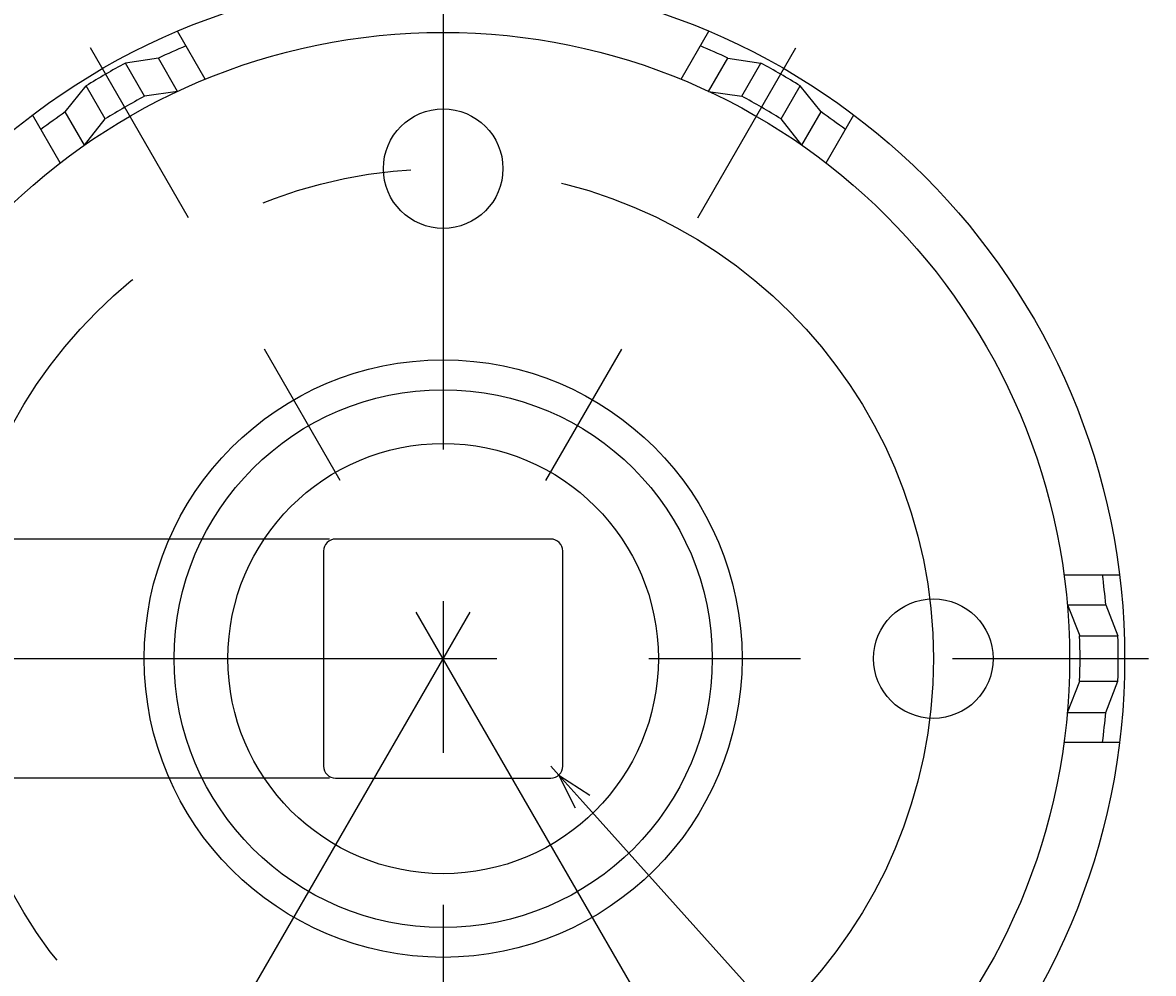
# Model space of a CAD drawing. Extents: x 57 to 183, y -13 to 97.
# Tile 3 of 10: x 88 to 135, y 14 to 54. Entities that reach past the tile are written whole.
import ezdxf

# ---------------------------------------------------------------- set-up
doc = ezdxf.new("R2010")
doc.units = 0
doc.linetypes.add('CENTER', pattern=[50.8, 31.75, -6.35, 6.35, -6.35])
doc.layers.get('0').update_dxf_attribs({"linetype": 'CONTINUOUS'})
doc.layers.get('DEFPOINTS').update_dxf_attribs({"linetype": 'CONTINUOUS'})
for name, color, linetype in [('18-0-CON', 3, 'CONTINUOUS'), ('18-2-SEN', 1, 'CENTER'), ('35-0-CON', 7, 'CONTINUOUS')]:
    doc.layers.add(name, color=color, linetype=linetype)
doc.styles.add('DIMENSION', font='isocp.shx', dxfattribs={"bigfont": 'bigfont.shx'})
doc.dimstyles.get("Standard").update_dxf_attribs({"dimtxt": 0.18, "dimasz": 0.18, "dimexe": 0.18, "dimexo": 0.0625, "dimgap": 0.09, "dimtad": 0, "dimtih": 1, "dimtoh": 1, "dimzin": 0, "dimcen": 0.09, "dimazin": 3, "dimtfac": 1, "dimtofl": 0, "dimtmove": 0, "dimatfit": 3})

# ---------------------------------------------------------------- blocks, each defined once
blk = doc.blocks.new('_OPEN30')
at = {"color": 0, "linetype": 'BYBLOCK'}
for p, q in [((-1, 0.268), (0, 0)), ((0, 0), (-1, -0.268)), ((0, 0), (-1, 0))]:
    blk.add_line(p, q, dxfattribs=at)
blk = doc.blocks.new('*U166')
at = {"layer": '35-0-CON', "color": 161, "style": 'DIMENSION'}
for s, height, p in [('+0.25', 1.35, (68.084, 28.191)), ('□10', 2.25, (69.75, 22.994)), ('-0', 1.35, (69.75, 28.191))]:
    blk.add_text(s, height=height, rotation=90, dxfattribs=at).set_placement(p)
blk = doc.blocks.new('*D165')
at = {"layer": '18-0-CON', "color": 161}
for p, q in [((100.586, 32.537), (69, 32.537)), ((70, 31.037), (70, 24.037)), ((100.586, 22.537), (69, 22.537))]:
    blk.add_line(p, q, dxfattribs=at)
at = {"layer": 'DEFPOINTS', "color": 0}
for p in [(100.836, 32.537), (70, 22.537), (100.836, 22.537)]:
    blk.add_point(p, dxfattribs=at)
at = {"layer": '18-0-CON', "color": 161, "xscale": 1.500000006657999, "yscale": 1.500000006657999, "zscale": 1.500000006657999}
for p, rotation in [((70, 32.537), 90), ((70, 22.537), 270)]:
    blk.add_blockref('_OPEN30', p, dxfattribs=dict(at, rotation=rotation))
at = {"layer": '35-0-CON'}
blk.add_blockref('*U166', (0, 0), dxfattribs=at)
blk = doc.blocks.new('*D167')
at = {"layer": '18-0-CON', "color": 161}
for p, q in [((101.336, 61.537), (64, 61.537)), ((65, 60.037), (65, -4.963)), ((101.336, -6.463), (64, -6.463))]:
    blk.add_line(p, q, dxfattribs=at)
at = {"layer": 'DEFPOINTS', "color": 0}
for p in [(101.586, 61.537), (65, -6.463), (101.586, -6.463)]:
    blk.add_point(p, dxfattribs=at)
at = {"layer": '18-0-CON', "color": 161, "xscale": 1.500000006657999, "yscale": 1.500000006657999, "zscale": 1.500000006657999}
for p, rotation in [((65, 61.537), 90), ((65, -6.463), 270)]:
    blk.add_blockref('_OPEN30', p, dxfattribs=dict(at, rotation=rotation))
at = {"layer": '35-0-CON', "color": 161, "style": 'DIMENSION'}
blk.add_text('68', height=2.25, rotation=90, dxfattribs=at).set_placement((64.75, 26.029))
blk = doc.blocks.new('*D168')
at = {"layer": '18-0-CON', "color": 161}
for p, q in [((105.086, 67.037), (59, 67.037)), ((60, -10.463), (60, 65.537)), ((105.086, -11.963), (59, -11.963))]:
    blk.add_line(p, q, dxfattribs=at)
at = {"layer": 'DEFPOINTS', "color": 0}
for p in [(60, 67.037), (105.336, 67.037), (105.336, -11.963)]:
    blk.add_point(p, dxfattribs=at)
at = {"layer": '18-0-CON', "color": 161, "xscale": 1.500000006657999, "yscale": 1.500000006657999, "zscale": 1.500000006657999}
for p, rotation in [((60, 67.037), 90), ((60, -11.963), 270)]:
    blk.add_blockref('_OPEN30', p, dxfattribs=dict(at, rotation=rotation))
at = {"layer": '35-0-CON', "color": 161, "style": 'DIMENSION'}
blk.add_text('(79)', height=2.25, rotation=90, dxfattribs=at).set_placement((59.637, 25.058))
blk = doc.blocks.new('*D187')
at = {"layer": '18-0-CON', "color": 161}
for p, q in [((109.836, 23.037), (110.17, 22.665)), ((133.195, -2.988), (111.172, 21.548))]:
    blk.add_line(p, q, dxfattribs=at)
at = {"layer": 'DEFPOINTS', "color": 0}
for p in [(109.836, 23.037), (110.17, 22.665)]:
    blk.add_point(p, dxfattribs=at)
at = {"layer": '18-0-CON', "color": 161, "xscale": 1.500000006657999, "yscale": 1.500000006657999, "zscale": 1.500000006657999, "rotation": 131.9095185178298}
blk.add_blockref('_OPEN30', (110.17, 22.665), dxfattribs=at)
at = {"layer": '35-0-CON', "color": 161, "style": 'DIMENSION'}
blk.add_text('4-R0.5', height=2.25, rotation=311.9095, dxfattribs=at).set_placement((127.366, 3.881))

msp = doc.modelspace()

# ---------------------------------------------------------------- linework, layer by layer
at = {"layer": '18-2-SEN'}
for p, q in [((105.336, 68.037), (105.336, -12.963)), ((120.086, 1.989), (90.586, 53.084)), ((90.586, 1.989), (120.086, 53.084)), ((75.836, 27.537), (134.836, 27.537))]:
    msp.add_line(p, q, dxfattribs=at)
msp.add_circle((105.336, 27.537), 20.5, dxfattribs=at)
at = {"layer": '35-0-CON'}
for p, q in [((95.385, 51.773), (94.225, 53.782)), ((115.288, 51.773), (116.447, 53.782)), ((93.431, 52.657), (92.049, 52.449)), ((94.233, 51.268), (93.431, 52.657)), ((116.439, 51.268), (117.242, 52.657)), ((117.242, 52.657), (118.624, 52.449)), ((92.849, 51.063), (92.049, 52.449)), ((117.824, 51.063), (118.624, 52.449)), ((89.534, 50.407), (90.406, 51.5)), ((91.206, 50.115), (90.406, 51.5)), ((94.233, 51.268), (92.849, 51.063)), ((116.439, 51.268), (117.824, 51.063)), ((119.467, 50.115), (120.267, 51.5)), ((121.139, 50.407), (120.267, 51.5)), ((89.323, 48.273), (88.163, 50.282)), ((90.336, 49.018), (89.534, 50.407)), ((120.337, 49.018), (121.139, 50.407)), ((121.35, 48.273), (122.51, 50.282)), ((90.336, 49.018), (91.206, 50.115)), ((120.337, 49.018), (119.467, 50.115)), ((109.836, 32.537), (100.836, 32.537)), ((100.336, 32.037), (100.336, 23.037)), ((110.336, 23.037), (110.336, 32.037)), ((131.302, 31.037), (133.621, 31.037)), ((131.44, 29.787), (133.044, 29.787)), ((131.44, 29.787), (131.955, 28.485)), ((133.044, 29.787), (133.555, 28.485)), ((131.955, 28.485), (133.555, 28.485)), ((131.44, 25.287), (131.955, 26.588)), ((131.955, 26.588), (133.555, 26.588)), ((133.044, 25.287), (133.555, 26.588)), ((131.44, 25.287), (133.044, 25.287)), ((131.302, 24.037), (133.621, 24.037)), ((100.836, 22.537), (109.836, 22.537))]:
    msp.add_line(p, q, dxfattribs=at)
for centre, radius in [((105.336, 27.537), 28.5), ((105.336, 27.537), 26.2), ((105.336, 48.037), 2.5), ((105.336, 27.537), 12.5), ((105.336, 27.537), 11.25), ((105.336, 27.537), 9), ((125.836, 27.537), 2.5)]:
    msp.add_circle(centre, radius, dxfattribs=at)
for centre, radius, start, end in [((105.336, 27.537), 27.799, 112.767, 115.3575), ((105.336, 27.537), 27.799, 64.6425, 67.233), ((105.336, 27.537), 28.234, 118.0747, 121.9253), ((105.336, 27.537), 28.234, 58.0747, 61.9253), ((105.336, 27.537), 26.635, 117.959, 122.041), ((105.336, 27.537), 26.635, 57.959, 62.041), ((105.336, 27.537), 27.799, 124.6425, 127.233), ((105.336, 27.537), 27.799, 52.767, 55.3575), ((100.836, 32.037), 0.5, 90, 180), ((109.836, 32.037), 0.5, 0, 90), ((105.336, 27.537), 27.799, 4.6425, 7.233), ((105.336, 27.537), 26.635, 357.959, 2.041), ((105.336, 27.537), 28.234, 358.0747, 1.9253), ((105.336, 27.537), 27.799, 352.767, 355.3575), ((100.836, 23.037), 0.5, 180, 270), ((109.836, 23.037), 0.5, 270, 0)]:
    msp.add_arc(centre, radius, start, end, dxfattribs=at)

# ---------------------------------------------------------------- dimensions: what is measured, and where the dimension line sits
at = {"layer": '18-0-CON'}
for base, p1, p2, override, picture, middle in [((60, 67.037), (105.336, -11.963), (105.336, 67.037), {"dimscale": 0.5, "dimpost": '(<>)', "dimtol": 0, "dimtp": 0.1, "dimtm": 0}, '*D168', (58.512, 27.537)), ((65, -6.463), (101.586, 61.537), (101.586, -6.463), {"dimscale": 0.5, "dimtol": 0, "dimtp": 0.1, "dimtm": 0}, '*D167', (63.625, 27.537)), ((70, 22.537), (100.836, 32.537), (100.836, 22.537), {"dimscale": 0.5, "dimgap": 0.5, "dimpost": '□<>', "dimtol": 1, "dimlim": 0, "dimtp": 0.25, "dimtm": 1e-09}, '*D165', (68.248, 27.537))]:
    dim = msp.add_linear_dim(base=base, p1=p1, p2=p2, angle=90, dimstyle='Standard', override=override, dxfattribs=at)
    dim.commit()
    dim.dimension.update_dxf_attribs({"geometry": picture, "text_midpoint": middle})
dim = msp.add_radius_dim(center=(109.836, 23.037), mpoint=(110.17, 22.665), dimstyle='Standard', override={"dimscale": 0.5, "dimpost": '4-R<>', "dimtol": 0, "dimtp": 0.1, "dimtm": 0}, dxfattribs=at)
dim.commit()
dim.dimension.update_dxf_attribs({"geometry": '*D187', "text_midpoint": (130.216, 0.33), "dimtype": 132})

doc.saveas('drawing.dxf')
